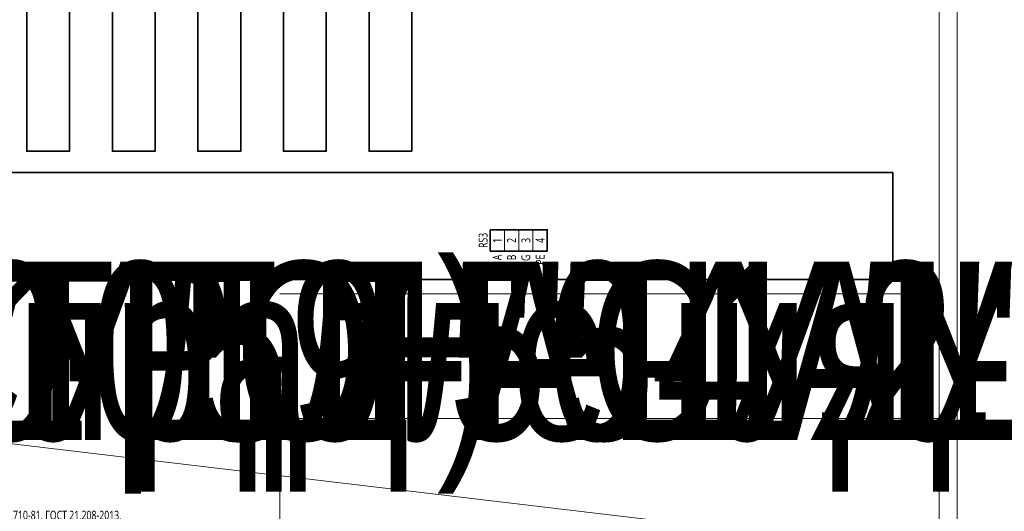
# Model space of a CAD drawing. Header units: millimetres. Extents: x -1173 to 6733, y -4591 to 345.
# Tile 89 of 93: x 2677 to 2953, y 34 to 172. Entities that reach past the tile are written whole.
import ezdxf
from ezdxf.enums import TextEntityAlignment as Align

# ---------------------------------------------------------------- set-up
doc = ezdxf.new("R2018")
doc.units = ezdxf.units.MM
doc.set_wipeout_variables(frame=1)
doc.layers.get('0').update_dxf_attribs({"lineweight": 15})
for name, color, linetype, lineweight in [('AK_Drawing', 7, 'Continuous', 35), ('AK_Equipment', 7, 'Continuous', 35), ('AK_Multy_Wire', 7, 'Continuous', 35)]:
    doc.layers.add(name, color=color, linetype=linetype, lineweight=lineweight)
doc.layers.add('UNPLOTTED', color=2, linetype='Continuous', lineweight=15, plot=False)
doc.styles.get("Standard").update_dxf_attribs({"font": 'arial.ttf'})
doc.styles.add('Trebuchet MS', font='trebuc.ttf', dxfattribs={"width": 0.75})

# ---------------------------------------------------------------- blocks, each defined once
blk = doc.blocks.new('*U8')
at = {"insert": (-100, -12.42), "char_height": 2.5, "width": 200, "attachment_point": 7, "style": 'Trebuchet MS'}
blk.add_mtext('\\pxqj;Примечания:\\P\\pi-2,l3,t3;1.^IПриборы и аппаратура КИПиА показаны условно. Буквенные обозначения приняты согласно ГОСТ 2.710-81, ГОСТ 21.208-2013.\\P2.^IПроектные длины кабелей и труб согласно таблице соединений внешних проводок.\\P3.^IТиповые схемы подключения приведены в конце настоящего документа.\\P4.^IПодключение кабелей вести в соответствии с документацией, прилагаемой комплектно к фактически смонтированному оборудованию.\\P5.^IСхема разработана на основании технико-коммерческого предложения на нетиповые шкафы управления МЕГАТРОН, предоставленной поставщиком оборудования ООО фирма "ВОДОКОМФОРТ", и может не соответствовать конечной поставке.', dxfattribs=at)
blk = doc.blocks.new('*U9')
at = {"layer": 'AK_Drawing', "color": 0, "linetype": 'ByBlock', "lineweight": -2, "transparency": 16777216}
blk.add_blockref('*U8', (2520, 0), dxfattribs=at)
blk = doc.blocks.new('*U1')
at = {"layer": 'UNPLOTTED'}
blk.add_line((0, 90), (-185, 90), dxfattribs=at)
for points in [[(0, 0), (-395, 0), (-395, 287), (0, 287)], [(-185, 55), (0, 55), (0, 0), (-185, 0)]]:
    blk.add_lwpolyline(points, close=True, dxfattribs=at)
blk = doc.blocks.new('*U71')
at = {"lineweight": 30, "width": 0.75, "flags": 104}
blk.add_attdef('CATDESC', text='', height=2.5, dxfattribs=at).set_placement((370, -25), align=Align.MIDDLE_RIGHT)
at = {"style": 'Trebuchet MS', "width": 0.75}
blk.add_attdef('TAG1', text='', height=2.5, dxfattribs=at).set_placement((2, -27), align=Align.MIDDLE_LEFT)
at = {"layer": 'UNPLOTTED', "style": 'Trebuchet MS', "width": 0.75, "flags": 8}
for tag, p in [('DESC1', (1, -3)), ('DESC2', (1, -5)), ('DESC3', (1, -7)), ('FAMILY', (1, -13.73)), ('POSITION_N', (1, -15.99)), ('SYSTEM_NAME', (1, -17.99))]:
    blk.add_attdef(tag, p, '', height=1, dxfattribs=at)
blk = doc.blocks.new('*U72')
at = {"lineweight": 30, "width": 0.75, "flags": 104}
blk.add_attdef('CATDESC', text='', height=2.5, dxfattribs=at).set_placement((370, -25), align=Align.MIDDLE_RIGHT)
at = {"style": 'Trebuchet MS', "width": 0.75}
blk.add_attdef('TAG1', text='', height=2.5, dxfattribs=at).set_placement((2, -27), align=Align.MIDDLE_LEFT)
at = {"layer": 'UNPLOTTED', "style": 'Trebuchet MS', "width": 0.75, "flags": 8}
for tag, p in [('DESC1', (1, -3)), ('DESC2', (1, -5)), ('DESC3', (1, -7)), ('FAMILY', (1, -13.73)), ('POSITION_N', (1, -15.99)), ('SYSTEM_NAME', (1, -17.99))]:
    blk.add_attdef(tag, p, '', height=1, dxfattribs=at)
blk = doc.blocks.new('*U69')
for p, q in [((372, 0), (0, 0)), ((372, -30), (372, 0)), ((0, -30), (372, -30))]:
    blk.add_line(p, q)
at = {"lineweight": 30, "width": 0.75, "flags": 104}
blk.add_attdef('CATDESC', text='', height=2.5, dxfattribs=at).set_placement((370, -25), align=Align.MIDDLE_RIGHT)
at = {"style": 'Trebuchet MS', "width": 0.75}
blk.add_attdef('TAG1', text='', height=2.5, dxfattribs=at).set_placement((2, -27), align=Align.MIDDLE_LEFT)
at = {"layer": 'UNPLOTTED', "style": 'Trebuchet MS', "width": 0.75, "flags": 8}
for tag, p in [('DESC1', (1, -3)), ('DESC2', (1, -5)), ('DESC3', (1, -7)), ('FAMILY', (1, -13.73)), ('POSITION_N', (1, -15.99)), ('SYSTEM_NAME', (1, -17.99))]:
    blk.add_attdef(tag, p, '', height=1, dxfattribs=at)
blk = doc.blocks.new('*U219')
blk.add_wipeout([(0, 0), (0, -6), (16, -6), (16, 0)])
blk.add_lwpolyline([(0, 0), (16, 0), (16, -6), (0, -6)], close=True)
at = {"lineweight": -2}
for points in [[(4, 0), (8, 0), (8, -6), (4, -6)], [(8, 0), (12, 0), (12, -6), (8, -6)], [(12, 0), (16, 0), (16, -6), (12, -6)]]:
    blk.add_lwpolyline(points, close=True, dxfattribs=at)
at = {"style": 'Trebuchet MS', "width": 0.75, "flags": 12}
for tag, p in [('TERM01', (2, -3)), ('TERM02', (6, -3)), ('TERM03', (10, -3)), ('TERM04', (14, -3))]:
    blk.add_attdef(tag, text='', height=2.5, rotation=90, dxfattribs=at).set_placement(p, align=Align.MIDDLE_CENTER)
at = {"style": 'Trebuchet MS', "width": 0.75}
blk.add_attdef('TAG1', text='', height=2.5, rotation=90, dxfattribs=at).set_placement((-2, -3), align=Align.MIDDLE_CENTER)
at = {"style": 'Trebuchet MS', "width": 0.75, "flags": 12}
for tag, p in [('NOTE01', (2, -7)), ('NOTE02', (6, -7)), ('NOTE03', (10, -7)), ('NOTE04', (14, -7))]:
    blk.add_attdef(tag, text='', height=2.5, rotation=90, dxfattribs=at).set_placement(p, align=Align.MIDDLE_RIGHT)

msp = doc.modelspace()

# ---------------------------------------------------------------- linework, layer by layer
at = {"layer": 'AK_Multy_Wire'}
for points in [[(2679, 195), (2679, 135), (2691, 135), (2691, 175)], [(2703, 195), (2703, 135), (2715, 135), (2715, 175)], [(2727, 195), (2727, 135), (2739, 135), (2739, 175)], [(2751, 195), (2751, 135), (2763, 135), (2763, 175)], [(2775, 195), (2775, 135), (2787, 135), (2787, 175)]]:
    msp.add_lwpolyline(points, dxfattribs=at)
at = {"layer": 'UNPLOTTED', "linetype": 'Continuous'}
msp.add_lwpolyline([(2520, 0), (2940, 0), (2940, 297), (2520, 297)], close=True, dxfattribs=at)

# ---------------------------------------------------------------- block references
at = {"layer": 'AK_Drawing'}
msp.add_blockref('*U9', (125, 22.42), dxfattribs=at)
at = {"layer": 'AK_Equipment'}
ref = msp.add_blockref('*U71', (450, 129), dxfattribs=at)
lines = msp.add_mtext('\\W0.7500;Шкаф управления "МЕГАТРОН" ШАУ-С-220-ЩД-АСУД.И.5.1(1059-50-1.2-05-АСУД.И)-54', dxfattribs={"layer": '0', "insert": (820, 104), "char_height": 50, "attachment_point": 1})
ref.add_attrib('CATDESC', '', (820, 104), dxfattribs={"flags": 104}).embed_mtext(lines)
ref = msp.add_blockref('*U72', (870, 129), dxfattribs=at)
lines = msp.add_mtext('\\W0.7500;Шкаф управления "МЕГАТРОН" ШАУ-С-220-ЩД-АСУД.И.5.1(1059-50-1.2-05-АСУД.И)-54', dxfattribs={"layer": '0', "insert": (1240, 104), "char_height": 50, "attachment_point": 1})
ref.add_attrib('CATDESC', '', (1240, 104), dxfattribs={"flags": 104}).embed_mtext(lines)
ref = msp.add_blockref('*U72', (1290, 129), dxfattribs=at)
lines = msp.add_mtext('\\W0.7500;Шкаф управления "МЕГАТРОН" ШАУ-С-220-ЩД-АСУД.И.5.1(1059-50-1.2-05-АСУД.И)-54', dxfattribs={"layer": '0', "insert": (1660, 104), "char_height": 50, "attachment_point": 1})
ref.add_attrib('CATDESC', '', (1660, 104), dxfattribs={"flags": 104}).embed_mtext(lines)
ref = msp.add_blockref('*U72', (1710, 129), dxfattribs=at)
lines = msp.add_mtext('\\W0.7500;Шкаф управления "МЕГАТРОН" ШАУ-С-220-ЩД-АСУД.И.5.1(1059-50-1.2-05-АСУД.И)-54', dxfattribs={"layer": '0', "insert": (2080, 104), "char_height": 50, "attachment_point": 1})
ref.add_attrib('CATDESC', '', (2080, 104), dxfattribs={"flags": 104}).embed_mtext(lines)
ref = msp.add_blockref('*U72', (2130, 129), dxfattribs=at)
lines = msp.add_mtext('\\W0.7500;Шкаф управления "МЕГАТРОН" ШАУ-С-220-ЩД-АСУД.И.5.1(1059-50-1.2-05-АСУД.И)-54', dxfattribs={"layer": '0', "insert": (2500, 104), "char_height": 50, "attachment_point": 1})
ref.add_attrib('CATDESC', '', (2500, 104), dxfattribs={"flags": 104}).embed_mtext(lines)
ref = msp.add_blockref('*U69', (2550, 129), dxfattribs=at)
lines = msp.add_mtext('\\W0.7500;Шкаф управления "МЕГАТРОН" ШАУ-С-220-ЩД-АСУД.И.5.1(1059-50-1.2-05-АСУД.И)-54', dxfattribs={"layer": '0', "insert": (2920, 104), "char_height": 50, "attachment_point": 1})
ref.add_attrib('CATDESC', '', (2920, 104), dxfattribs={"flags": 104}).embed_mtext(lines)
at = {"layer": 'UNPLOTTED'}
msp.add_blockref('*U1', (2935, 5), dxfattribs=at)

# ---------------------------------------------------------------- next in the draw order: block references
at = {"layer": 'AK_Equipment', "lineweight": 15}
ref = msp.add_blockref('*U219', (2809, 113), dxfattribs=at)
ref.add_attrib('TAG1', 'RS3', dxfattribs={"layer": '0', "height": 2.5, "rotation": 90, "style": 'Trebuchet MS', "width": 0.75}).set_placement((2807, 110), align=Align.MIDDLE_CENTER)
ref.add_attrib('TERM01', '1', dxfattribs={"layer": '0', "height": 2.5, "rotation": 90, "style": 'Trebuchet MS', "width": 0.75}).set_placement((2811, 110), align=Align.MIDDLE_CENTER)
ref.add_attrib('TERM02', '2', dxfattribs={"layer": '0', "height": 2.5, "rotation": 90, "style": 'Trebuchet MS', "width": 0.75}).set_placement((2815, 110), align=Align.MIDDLE_CENTER)
ref.add_attrib('TERM03', '3', dxfattribs={"layer": '0', "height": 2.5, "rotation": 90, "style": 'Trebuchet MS', "width": 0.75}).set_placement((2819, 110), align=Align.MIDDLE_CENTER)
ref.add_attrib('TERM04', '4', dxfattribs={"layer": '0', "height": 2.5, "rotation": 90, "style": 'Trebuchet MS', "width": 0.75}).set_placement((2823, 110), align=Align.MIDDLE_CENTER)
ref.add_attrib('NOTE01', 'A', dxfattribs={"layer": '0', "height": 2.5, "rotation": 90, "style": 'Trebuchet MS', "width": 0.75}).set_placement((2811, 106), align=Align.MIDDLE_RIGHT)
ref.add_attrib('NOTE02', 'B', dxfattribs={"layer": '0', "height": 2.5, "rotation": 90, "style": 'Trebuchet MS', "width": 0.75}).set_placement((2815, 106), align=Align.MIDDLE_RIGHT)
ref.add_attrib('NOTE03', 'G', dxfattribs={"layer": '0', "height": 2.5, "rotation": 90, "style": 'Trebuchet MS', "width": 0.75}).set_placement((2819, 106), align=Align.MIDDLE_RIGHT)
ref.add_attrib('NOTE04', 'PE', dxfattribs={"layer": '0', "height": 2.5, "rotation": 90, "style": 'Trebuchet MS', "width": 0.75}).set_placement((2823, 106), align=Align.MIDDLE_RIGHT)

# ---------------------------------------------------------------- next in the draw order: linework, layer by layer
at = {"color": 3}
msp.add_lwpolyline([(-287, 43), (3067, 296), (-53, -147), (927, -147), (-44, -438), (1094, -438), (210, -600), (210, 345), (3172, -6)], dxfattribs=at)

doc.saveas('drawing.dxf')
